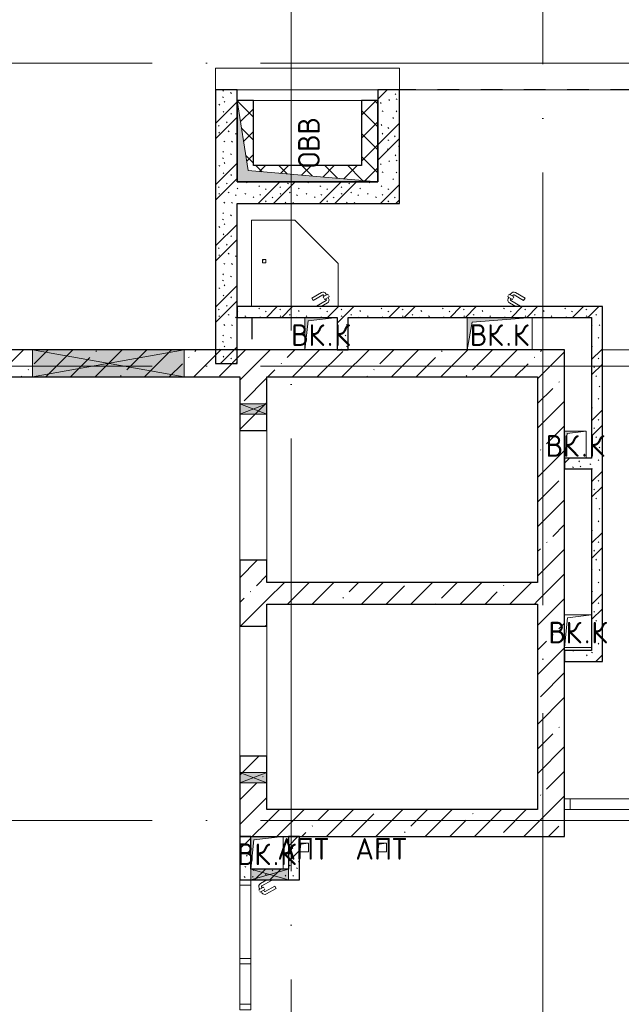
# Model space of a CAD drawing. Header units: millimetres. Extents: x -30540 to 173936, y -11730 to 122288.
# Tile 26 of 116: x -3498 to 2059, y 79900 to 89003. Entities that reach past the tile are written whole.
import ezdxf

# ---------------------------------------------------------------- set-up
doc = ezdxf.new("R2010")
doc.units = ezdxf.units.MM
for name, pattern in [('3_ Штрих_ 1 х 1 мм', [400, 200, -200]), ('ADSK_Линия сетки', [5000, 4000, -500, 0, -500]), ('ADSK_Штриховая_ш3 п1_5', [900, 600, -300])]:
    doc.linetypes.add(name, pattern=pattern)
for name, color, linetype, lineweight in [('A-____-NOTE-TEXT', 7, 'Continuous', 18), ('A-DOOR-____-OTLN', 7, 'Continuous', 18), ('A-DOOR-OPNG-OTLN', 7, 'Continuous', 18), ('A-FLOR-____-OTLN', 7, 'Continuous', 18), ('A-GENM-____-OTLN', 7, 'Continuous', 18), ('A-GLAZ-____-MCUT', 7, 'Continuous', 9), ('A-GLAZ-____-OTLN', 7, 'Continuous', 18), ('A-GLAZ-CURT-MCUT', 7, 'Continuous', 9), ('A-GLAZ-CURT-OTLN', 7, 'Continuous', 18), ('A-GLAZ-CWMG-MCUT', 7, 'Continuous', 9), ('A-GLAZ-CWMG-OTLN', 7, 'Continuous', 18), ('A-WALL-____-MCUT', 7, 'Continuous', 40), ('A-WALL-____-OTLN', 7, 'Continuous', 18), ('A-WALL-____-PATT', 7, 'Continuous', 40), ('I-WALL-____-MCUT', 7, 'Continuous', 40), ('M-EQPM-____-OTLN', 7, 'Continuous', 18), ('P-SANR-FIXT-OTLN', 7, 'Continuous', 18), ('S-GRID-____-OTLN', 7, 'Continuous', 9)]:
    doc.layers.add(name, color=color, linetype=linetype, lineweight=lineweight)
doc.layers.add('A-AREA-____-OTLN', color=4, linetype='ADSK_Штриховая_ш3 п1_5', lineweight=40, true_color=0x00ffff)
doc.styles.add('GOST Common', font='GOST_Common.ttf', dxfattribs={"height": 200})
pattern_1 = [(135, (300.56, 377.28), (-565.6854, 6e-14), [10, -790]), (135, (349.8, 474.73), (-565.6854, 6e-14), [10, -790]), (135, (423.93, 473.06), (-565.6854, 6e-14), [10, -790]), (135, (229.92, 447.9), (-565.6854, 6e-14), [10, -790]), (135, (155.08, 447.9), (-565.6854, 6e-14), [10, -790]), (135, (114.9, 369.03), (-565.6854, 6e-14), [10, -790]), (135, (132.43, 285.8), (-565.6854, 6e-14), [10, -790]), (135, (214.66, 322), (-565.6854, 6e-14), [10, -790]), (135, (198.16, 261.88), (-565.6854, 6e-14), [10, -790]), (135, (45.2, 272.9), (-565.6854, 6e-14), [10, -790]), (135, (42.32, 336.16), (-565.6854, 6e-14), [10, -790]), (135, (92.26, 192.24), (-565.6854, 6e-14), [10, -790]), (135, (7.07, 149.2), (-565.6854, 6e-14), [10, -790]), (135, (80.6, 95.1), (-565.6854, 6e-14), [10, -790]), (135, (79.53, 36.94), (-565.6854, 6e-14), [10, -790]), (135, (153.87, 74.56), (-565.6854, 6e-14), [10, -790]), (135, (228.35, 124.8), (-565.6854, 6e-14), [10, -790]), (135, (279.75, 180.4), (-565.6854, 6e-14), [10, -790]), (135, (282.9, 31.63), (-565.6854, 6e-14), [10, -790]), (135, (377.38, 53.45), (-565.6854, 6e-14), [10, -790]), (135, (352.28, 102.7), (-565.6854, 6e-14), [10, -790]), (135, (354.05, 0), (-565.6854, 6e-14), [10, -790]), (135, (553.23, 16.45), (-565.6854, 6e-14), [10, -790]), (135, (542.38, 63.45), (-565.6854, 6e-14), [10, -790]), (135, (536.58, 239.3), (-565.6854, 6e-14), [10, -790]), (135, (475.85, 203.9), (-565.6854, 6e-14), [10, -790]), (135, (475.85, 316.54), (-565.6854, 6e-14), [10, -790]), (135, (520.8, 408.7), (-565.6854, 6e-14), [10, -790]), (135, (551.1, 470.8), (-565.6854, 6e-14), [10, -790]), (135, (235.25, 537.93), (-565.6854, 6e-14), [10, -790]), (135, (407.25, 547.65), (-565.6854, 6e-14), [10, -790]), (135, (94.5, 558.6), (-565.6854, 6e-14), [10, -790]), (135, (46.4, 532.3), (-565.6854, 6e-14), [10, -790]), (135, (85.56, 465.04), (-565.6854, 6e-14), [10, -790]), (135, (355.53, 181.14), (-565.6854, 6e-14), [10, -790]), (135, (362.23, 243.6), (-565.6854, 6e-14), [10, -790]), (135, (413.45, 344.1), (-565.6854, 6e-14), [10, -790]), (135, (286.3, 273.25), (-565.6854, 6e-14), [10, -790]), (135, (423.02, 263.72), (-565.6854, 6e-14), [10, -790]), (135, (162.94, 190.2), (-565.6854, 6e-14), [10, -790]), (135, (470.25, 120.93), (-565.6854, 6e-14), [10, -790]), (135, (484.48, 9.78), (-565.6854, 6e-14), [10, -790]), (45, (0, 212.13), (-565.6854, 0), []), (45, (212.13, 0), (-565.6854, 0), []), (45, (353.55, 0), (-565.6854, 0), []), (45, (0, 353.55), (-565.6854, 0), [])]
pattern_2 = [(45, (0, 0), (-228.0985, 228.0985), []), (45, (228.1, 0), (-228.0985, 228.0985), [403.225, -80.645, 6.706, -73.939])]
pattern_3 = [(45, (0, 0), (-106.06602, 106.06602), []), (135, (0, 0), (-106.06602, -106.06602), [])]

# ---------------------------------------------------------------- blocks, each defined once
blk = doc.blocks.new('КР-Проем - Настраиваемый-3907240-01 ЭМ')
at = {"layer": 'A-DOOR-OPNG-OTLN', "color": 254, "lineweight": 13, "true_color": 0xcccccc}
for p, q in [((-600, 125), (600, 125)), ((-600, -125), (600, -125))]:
    blk.add_line(p, q, dxfattribs=at)
blk = doc.blocks.new('АР_Отверстие прямоугольное - ОВВ-3645645-01 ЭМ')
at = {"layer": 'A-GLAZ-____-OTLN', "lineweight": 13, "true_color": 0xf9f9f9}
blk.add_hatch(color=7, dxfattribs=at).paths.add_polyline_path([(825, -125), (825, 125), (-575, 125), (-575, -125)])
at = {"layer": 'A-GLAZ-____-MCUT', "color": 254, "lineweight": 15, "true_color": 0xcccccc}
for p, q in [((-575, 125), (-575, -125)), ((825, 125), (825, -125))]:
    blk.add_line(p, q, dxfattribs=at)
at = {"layer": 'A-GLAZ-____-OTLN', "color": 254, "lineweight": 5, "true_color": 0xcccccc}
for p, q in [((825, 125), (-575, -125)), ((-575, 125), (825, -125))]:
    blk.add_line(p, q, dxfattribs=at)
at = {"layer": 'A-GLAZ-____-OTLN', "color": 254, "lineweight": 13, "true_color": 0xcccccc}
for p, q in [((825, 125), (-575, 125)), ((-575, 125), (-575, -125)), ((825, -125), (825, 125)), ((-575, -125), (825, -125))]:
    blk.add_line(p, q, dxfattribs=at)
blk = doc.blocks.new('Системная панель - С остеклением-5021656-01 ЭМ')
at = {"layer": 'A-GLAZ-CURT-MCUT', "color": 254, "lineweight": 15, "true_color": 0xcccccc}
for p, q in [((187.5, 50), (-187.5, 50)), ((-187.5, 50), (-187.5, -50)), ((187.5, -50), (187.5, 50)), ((-187.5, -50), (187.5, -50))]:
    blk.add_line(p, q, dxfattribs=at)
blk = doc.blocks.new('Прямоугольный импост - 100х50-3927568-01 ЭМ')
at = {"layer": 'A-GLAZ-CWMG-MCUT', "color": 254, "lineweight": 15, "true_color": 0xcccccc}
for p, q in [((-50, 50), (0, 50)), ((-50, -50), (-50, 50)), ((0, 50), (0, -50)), ((0, -50), (-50, -50))]:
    blk.add_line(p, q, dxfattribs=at)
blk = doc.blocks.new('Прямоугольный импост - 100х50-3916767-01 ЭМ')
at = {"layer": 'A-GLAZ-CWMG-MCUT', "color": 254, "lineweight": 15, "true_color": 0xcccccc}
for p, q in [((-50, 50), (0, 50)), ((-50, -50), (-50, 50)), ((0, 50), (0, -50)), ((0, -50), (-50, -50))]:
    blk.add_line(p, q, dxfattribs=at)
blk = doc.blocks.new('Системная панель - С остеклением-V17-01 ЭМ')
at = {"layer": 'A-GLAZ-CURT-MCUT', "color": 254, "lineweight": 15, "true_color": 0xcccccc}
for p, q in [((545, 50), (-545, 50)), ((-545, 50), (-545, -50)), ((545, -50), (545, 50)), ((-545, -50), (545, -50))]:
    blk.add_line(p, q, dxfattribs=at)
blk = doc.blocks.new('Прямоугольный импост - 100х50-3927571-01 ЭМ')
at = {"layer": 'A-GLAZ-CWMG-MCUT', "color": 254, "lineweight": 15, "true_color": 0xcccccc}
for p, q in [((0, 50), (-50, 50)), ((-50, 50), (-50, -50)), ((0, -50), (0, 50)), ((-50, -50), (0, -50))]:
    blk.add_line(p, q, dxfattribs=at)
blk = doc.blocks.new('Системная панель - С остеклением-5021652-01 ЭМ')
at = {"layer": 'A-GLAZ-CURT-MCUT', "color": 254, "lineweight": 15, "true_color": 0xcccccc}
for p, q in [((337.5, 50), (-337.5, 50)), ((-337.5, 50), (-337.5, -50)), ((337.5, -50), (337.5, 50)), ((-337.5, -50), (337.5, -50))]:
    blk.add_line(p, q, dxfattribs=at)
blk = doc.blocks.new('Прямоугольный импост - 100х50-3929606-01 ЭМ')
at = {"layer": 'A-GLAZ-CWMG-MCUT', "color": 254, "lineweight": 15, "true_color": 0xcccccc}
for p, q in [((-25, 50), (25, 50)), ((-25, -50), (-25, 50)), ((25, 50), (25, -50)), ((25, -50), (-25, -50))]:
    blk.add_line(p, q, dxfattribs=at)
blk = doc.blocks.new('АР_Отверстие прямоугольное - ЭОМ-4349169-01 ЭМ')
at = {"layer": 'A-GLAZ-____-OTLN', "lineweight": 13, "true_color": 0xf9f9f9}
blk.add_hatch(color=7, dxfattribs=at).paths.add_polyline_path([(172.5, 125), (77.5, 125), (77.5, -125), (172.5, -125)])
at = {"layer": 'A-GLAZ-____-MCUT', "color": 254, "lineweight": 15, "true_color": 0xcccccc}
for p, q in [((77.5, 125), (77.5, -125)), ((172.5, 125), (172.5, -125))]:
    blk.add_line(p, q, dxfattribs=at)
at = {"layer": 'A-GLAZ-____-OTLN', "color": 254, "lineweight": 5, "true_color": 0xcccccc}
for p, q in [((172.5, 125), (77.5, -125)), ((77.5, 125), (172.5, -125))]:
    blk.add_line(p, q, dxfattribs=at)
at = {"layer": 'A-GLAZ-____-OTLN', "color": 254, "lineweight": 13, "true_color": 0xcccccc}
for p, q in [((172.5, 125), (77.5, 125)), ((77.5, 125), (77.5, -125)), ((172.5, -125), (172.5, 125)), ((77.5, -125), (172.5, -125))]:
    blk.add_line(p, q, dxfattribs=at)
blk = doc.blocks.new('АР_Дверь однопольная - 300х400h_200__ВК_СС-4227926-01 ЭМ')
at = {"layer": 'A-DOOR-____-OTLN', "color": 254, "lineweight": 5, "true_color": 0xcccccc}
for p, q in [((-84.4, 128.3), (4.4, 179.6)), ((-71.9, 106.7), (-84.4, 128.3)), ((-71.9, 106.7), (16.9, 157.9)), ((-41.9, 54.7), (46.9, 105.9)), ((62.2, 164.4), (18.9, 139.4)), ((18.9, 139.4), (22.9, 132.5)), ((29.7, 145.7), (23.7, 156.1)), ((31.9, 116.9), (27.9, 123.8)), ((75.2, 141.9), (31.9, 116.9)), ((42.7, 123.2), (48.7, 112.8)), ((51.4, 158.2), (45.4, 168.6)), ((66.2, 157.5), (62.2, 164.4)), ((64.4, 135.7), (70.4, 125.3)), ((71.2, 148.8), (75.2, 141.9)), ((-41.9, 54.7), (-39.2, 50)), ((0, 50), (59.4, 84.3))]:
    blk.add_line(p, q, dxfattribs=at)
for centre, radius, start, end in [((19.4, 153.6), 30, 30, 120), ((19.4, 153.6), 4.99, 30, 120), ((44.4, 110.3), 4.99, 300, 30), ((44.4, 110.3), 30, 300, 30)]:
    blk.add_arc(centre, radius, start, end, dxfattribs=at)
blk = doc.blocks.new('АР_Отверстие прямоугольное - ВК_К-4905743-01 ЭМ')
at = {"layer": 'A-GLAZ-____-OTLN', "lineweight": 13, "true_color": 0xf9f9f9}
blk.add_hatch(color=7, dxfattribs=at).paths.add_polyline_path([(-20, -50), (300, -50), (300, 50), (-50, 50), (-50, -50)])
at = {"layer": 'A-GLAZ-____-MCUT', "color": 254, "lineweight": 15, "true_color": 0xcccccc}
for p, q in [((-50, 50), (-50, -50)), ((300, 50), (300, -50))]:
    blk.add_line(p, q, dxfattribs=at)
at = {"layer": 'A-GLAZ-____-OTLN', "color": 254, "lineweight": 5, "true_color": 0xcccccc}
for p, q in [((300, 50), (-50, -50)), ((-50, 50), (300, -50))]:
    blk.add_line(p, q, dxfattribs=at)
at = {"layer": 'A-GLAZ-____-OTLN', "color": 254, "lineweight": 13, "true_color": 0xcccccc}
for p, q in [((300, 50), (-50, 50)), ((-50, 50), (-50, -50)), ((300, -50), (300, 50)), ((-50, -50), (300, -50))]:
    blk.add_line(p, q, dxfattribs=at)
blk = doc.blocks.new('АР_Дверь однопольная - 300х400h_200__ВК_СС-4295067-01 ЭМ')
at = {"layer": 'A-DOOR-____-OTLN', "color": 254, "lineweight": 5, "true_color": 0xcccccc}
for p, q in [((-71.2, 148.8), (-75.2, 141.9)), ((-75.2, 141.9), (-31.9, 116.9)), ((-64.4, 135.7), (-70.4, 125.3)), ((-66.2, 157.5), (-62.2, 164.4)), ((-62.2, 164.4), (-18.9, 139.4)), ((-51.4, 158.2), (-45.4, 168.6)), ((-42.7, 123.2), (-48.7, 112.8)), ((41.9, 54.7), (-46.9, 105.9)), ((-31.9, 116.9), (-27.9, 123.8)), ((-29.7, 145.7), (-23.7, 156.1)), ((-18.9, 139.4), (-22.9, 132.5)), ((71.9, 106.7), (-16.9, 157.9)), ((84.4, 128.3), (-4.4, 179.6)), ((71.9, 106.7), (84.4, 128.3)), ((0, 50), (-59.4, 84.3)), ((41.9, 54.7), (39.2, 50))]:
    blk.add_line(p, q, dxfattribs=at)
for centre, radius, start, end in [((-19.4, 153.6), 30, 60, 150), ((-44.4, 110.3), 30, 150, 240), ((-44.4, 110.3), 4.99, 150, 240), ((-19.4, 153.6), 4.99, 60, 150)]:
    blk.add_arc(centre, radius, start, end, dxfattribs=at)
blk = doc.blocks.new('АР_Канал вертикальный прямоугольный - ВК_К-7548682-01 ЭМ')
at = {"layer": 'M-EQPM-____-OTLN', "lineweight": 13, "true_color": 0xe2e2e2}
blk.add_hatch(color=254, dxfattribs=at).paths.add_polyline_path([(-150, -150), (-120, 120), (150, 150), (-150, 150)])
at = {"layer": 'M-EQPM-____-OTLN', "color": 253, "lineweight": 13, "true_color": 0xaaaaaa}
for p, q in [((150, 150), (-150, 150)), ((-150, 150), (-150, -150)), ((150, 150), (-150, 150)), ((-150, 150), (-150, -150)), ((-150, -150), (-150, 150)), ((-150, 150), (150, 150)), ((-150, -150), (-120, 120)), ((-150, -150), (-120, 120)), ((-120, 120), (150, 150)), ((-120, 120), (150, 150)), ((150, -150), (150, 150)), ((150, 150), (150, -150)), ((-150, -150), (150, -150)), ((150, -150), (-150, -150))]:
    blk.add_line(p, q, dxfattribs=at)
blk = doc.blocks.new('АР_Канал вертикальный прямоугольный - ВК_К-5078167-01 ЭМ')
at = {"layer": 'M-EQPM-____-OTLN', "lineweight": 13, "true_color": 0xe2e2e2}
blk.add_hatch(color=254, dxfattribs=at).paths.add_polyline_path([(-150, -150), (-120, 120), (150, 150), (-150, 150)])
at = {"layer": 'M-EQPM-____-OTLN', "color": 253, "lineweight": 13, "true_color": 0xaaaaaa}
for p, q in [((150, 150), (-150, 150)), ((-150, 150), (-150, -150)), ((150, 150), (-150, 150)), ((-150, 150), (-150, -150)), ((-150, -150), (-150, 150)), ((-150, 150), (150, 150)), ((-150, -150), (-120, 120)), ((-150, -150), (-120, 120)), ((-120, 120), (150, 150)), ((-120, 120), (150, 150)), ((150, -150), (150, 150)), ((150, 150), (150, -150)), ((-150, -150), (150, -150)), ((150, -150), (-150, -150))]:
    blk.add_line(p, q, dxfattribs=at)
blk = doc.blocks.new('АР_Канал вертикальный прямоугольный - ВК_К-5078179-01 ЭМ')
at = {"layer": 'M-EQPM-____-OTLN', "lineweight": 13, "true_color": 0xe2e2e2}
blk.add_hatch(color=254, dxfattribs=at).paths.add_polyline_path([(-300, -150), (-255, 105), (300, 150), (-300, 150)])
at = {"layer": 'M-EQPM-____-OTLN', "color": 253, "lineweight": 13, "true_color": 0xaaaaaa}
for p, q in [((300, 150), (-300, 150)), ((-300, 150), (-300, -150)), ((300, 150), (-300, 150)), ((-300, 150), (-300, -150)), ((-300, -150), (-300, 150)), ((-300, 150), (300, 150)), ((-300, -150), (-255, 105)), ((-300, -150), (-255, 105)), ((-255, 105), (300, 150)), ((-255, 105), (300, 150)), ((300, -150), (300, 150)), ((300, 150), (300, -150)), ((-300, -150), (300, -150)), ((300, -150), (-300, -150))]:
    blk.add_line(p, q, dxfattribs=at)
blk = doc.blocks.new('АР_Канал вертикальный прямоугольный - ОВВ-5078192-01 ЭМ')
at = {"layer": 'M-EQPM-____-OTLN', "lineweight": 13, "true_color": 0xe2e2e2}
blk.add_hatch(color=254, dxfattribs=at).paths.add_polyline_path([(-375, -650), (-272.5, 547.5), (375, 650), (-375, 650)])
at = {"layer": 'M-EQPM-____-OTLN', "color": 253, "lineweight": 13, "true_color": 0xaaaaaa}
for p, q in [((375, 650), (-375, 650)), ((-375, 650), (-375, -650)), ((375, 650), (-375, 650)), ((-375, 650), (-375, -650)), ((-375, -650), (-375, 650)), ((-375, 650), (375, 650)), ((-272.5, 547.5), (375, 650)), ((-272.5, 547.5), (375, 650)), ((375, -650), (375, 650)), ((375, 650), (375, -650)), ((-375, -650), (-272.5, 547.5)), ((-375, -650), (-272.5, 547.5)), ((-375, -650), (375, -650)), ((375, -650), (-375, -650))]:
    blk.add_line(p, q, dxfattribs=at)
blk = doc.blocks.new('АР_Канал вертикальный прямоугольный - АПТ-5078201-01 ЭМ')
at = {"layer": 'M-EQPM-____-OTLN', "lineweight": 13, "true_color": 0xe2e2e2}
blk.add_hatch(color=254, dxfattribs=at).paths.add_polyline_path([(-40, -40), (-32, 32), (40, 40), (-40, 40)])
at = {"layer": 'M-EQPM-____-OTLN', "color": 253, "lineweight": 13, "true_color": 0xaaaaaa}
for p, q in [((40, 40), (-40, 40)), ((-40, 40), (-40, -40)), ((40, 40), (-40, 40)), ((-40, 40), (-40, -40)), ((-40, -40), (-40, 40)), ((-40, 40), (40, 40)), ((-40, -40), (-32, 32)), ((-40, -40), (-32, 32)), ((-32, 32), (40, 40)), ((-32, 32), (40, 40)), ((40, -40), (40, 40)), ((40, 40), (40, -40)), ((-40, -40), (40, -40)), ((40, -40), (-40, -40))]:
    blk.add_line(p, q, dxfattribs=at)
blk = doc.blocks.new('АР_Канал вертикальный прямоугольный - ВК_К-5078234-01 ЭМ')
at = {"layer": 'A-GENM-____-OTLN', "color": 253, "lineweight": 13, "true_color": 0xaaaaaa}
for p, q in [((-125, -150), (-125, 150)), ((-125, 150), (125, 150))]:
    blk.add_line(p, q, dxfattribs=at)
at = {"layer": 'M-EQPM-____-OTLN', "color": 253, "lineweight": 13, "true_color": 0xaaaaaa}
for p, q in [((-125, -150), (-125, 150)), ((-125, 150), (125, 150)), ((-125, -150), (-97.5, 122.5)), ((-97.5, 122.5), (125, 150)), ((125, 150), (125, -150)), ((125, -150), (-125, -150))]:
    blk.add_line(p, q, dxfattribs=at)
blk = doc.blocks.new('АР_Канал вертикальный прямоугольный - ВК_К-5078279-01 ЭМ')
at = {"layer": 'M-EQPM-____-OTLN', "lineweight": 13, "true_color": 0xe2e2e2}
blk.add_hatch(color=254, dxfattribs=at).paths.add_polyline_path([(-100, -125), (-77.5, 102.5), (100, 125), (-100, 125)])
at = {"layer": 'M-EQPM-____-OTLN', "color": 253, "lineweight": 13, "true_color": 0xaaaaaa}
for p, q in [((100, 125), (-100, 125)), ((-100, 125), (-100, -125)), ((100, 125), (-100, 125)), ((-100, 125), (-100, -125)), ((-100, -125), (-100, 125)), ((-100, 125), (100, 125)), ((-100, -125), (-77.5, 102.5)), ((-100, -125), (-77.5, 102.5)), ((-77.5, 102.5), (100, 125)), ((-77.5, 102.5), (100, 125)), ((100, -125), (100, 125)), ((100, 125), (100, -125)), ((-100, -125), (100, -125)), ((100, -125), (-100, -125))]:
    blk.add_line(p, q, dxfattribs=at)
blk = doc.blocks.new('A-PLU-Shower_Corner_2D - 800x800-2357854-01 ЭМ')
at = {"layer": 'P-SANR-FIXT-OTLN', "color": 253, "lineweight": 13, "true_color": 0xaaaaaa}
for p, q in [((-400, 800), (-800, 400)), ((-400, 800), (-800, 400)), ((0, 800), (-400, 800)), ((-400, 800), (0, 800)), ((0, 0), (0, 800)), ((0, 800), (0, 0)), ((-800, 400), (-800, 0)), ((-800, 0), (-800, 400)), ((0, 0), (-800, 0)), ((-800, 0), (0, 0))]:
    blk.add_line(p, q, dxfattribs=at)
blk = doc.blocks.new('АР_Канал вертикальный прямоугольный - ВК_ПоливКР-5235158-01 ЭМ')
at = {"layer": 'M-EQPM-____-OTLN', "lineweight": 13, "true_color": 0xe2e2e2}
blk.add_hatch(color=254, dxfattribs=at).paths.add_polyline_path([(-15, -15), (-12, 12), (15, 15), (-15, 15)])
at = {"layer": 'M-EQPM-____-OTLN', "color": 253, "lineweight": 13, "true_color": 0xaaaaaa}
for p, q in [((15, 15), (-15, 15)), ((-15, 15), (-15, -15)), ((15, 15), (-15, 15)), ((-15, 15), (-15, -15)), ((-15, -15), (-15, 15)), ((-15, 15), (15, 15)), ((-15, -15), (-12, 12)), ((-15, -15), (-12, 12)), ((-12, 12), (15, 15)), ((-12, 12), (15, 15)), ((15, -15), (15, 15)), ((15, 15), (15, -15)), ((-15, -15), (15, -15)), ((15, -15), (-15, -15))]:
    blk.add_line(p, q, dxfattribs=at)
blk = doc.blocks.new('Наметкина 10_РД_АР_К1_отсоединено_rvt-1-01 ЭМ')
at = {"layer": 'A-WALL-____-PATT', "lineweight": 5, "true_color": 0xcccccc}
h = blk.add_hatch(dxfattribs=at)
h.set_pattern_fill('FP_1', color=254, style=0, pattern_type=2)
h.set_pattern_definition(pattern_1)
h.paths.add_polyline_path([(-1489.7, 85825), (-1489.7, 88355), (-1689.7, 88355), (-1689.7, 85825)])
h = blk.add_hatch(dxfattribs=at)
h.set_pattern_fill('FP_1', color=254, style=0, pattern_type=2)
h.set_pattern_definition(pattern_1)
h.paths.add_polyline_path([(-189.7, 87305), (10.3, 87305), (10.3, 88355), (-189.7, 88355), (-189.7, 87505)])
h = blk.add_hatch(dxfattribs=at)
h.set_pattern_fill('FP_4', color=254, style=0, pattern_type=2)
h.set_pattern_definition(pattern_3)
h.paths.add_polyline_path([(-1394.7, 87655), (-1339.7, 87655), (-1339.7, 88255), (-1489.7, 88255), (-1468.6, 88122)])
h = blk.add_hatch(dxfattribs=at)
h.set_pattern_fill('FP_4', color=254, style=0, pattern_type=2)
h.set_pattern_definition(pattern_3)
h.paths.add_polyline_path([(-189.7, 87505), (-189.7, 88255), (-339.7, 88255), (-339.7, 87517.8)])
h = blk.add_hatch(dxfattribs=at)
h.set_pattern_fill('FP_4', color=254, style=0, pattern_type=2)
h.set_pattern_definition(pattern_3)
h.paths.add_polyline_path([(-339.7, 87517.8), (-339.7, 87655), (-1394.7, 87655), (-1387.2, 87607.5), (-539.1, 87534.9)])
h = blk.add_hatch(dxfattribs=at)
h.set_pattern_fill('FP_1', color=254, style=0, pattern_type=2)
h.set_pattern_definition(pattern_1)
h.paths.add_polyline_path([(-1387.2, 87305), (-189.7, 87305), (-189.7, 87505), (-1489.7, 87505), (-1489.7, 87305)])
h = blk.add_hatch(dxfattribs=at)
h.set_pattern_fill('FP_1', color=254, style=0, pattern_type=2)
h.set_pattern_definition(pattern_1)
h.paths.add_polyline_path([(1885.3, 86250), (1885.3, 86350), (-1489.7, 86350), (-1489.7, 86250), (1785.3, 86250)])
h = blk.add_hatch(dxfattribs=at)
h.set_pattern_fill('FP_1', color=254, style=0, pattern_type=2)
h.set_pattern_definition(pattern_1)
h.paths.add_polyline_path([(-464.7, 85950), (-464.7, 86250), (-564.7, 86250), (-564.7, 85950)])
h = blk.add_hatch(dxfattribs=at)
h.set_pattern_fill('FP_1', color=254, style=0, pattern_type=2)
h.set_pattern_definition(pattern_1)
h.paths.add_polyline_path([(1885.3, 85950), (1885.3, 86250), (1785.3, 86250), (1785.3, 85950)])
h = blk.add_hatch(dxfattribs=at)
h.set_pattern_fill('FP_5', color=254, style=0, pattern_type=2)
h.set_pattern_definition(pattern_2)
h.paths.add_polyline_path([(1285.3, 85700), (1535.3, 85700), (1535.3, 85950), (-13314.7, 85950), (-13314.7, 85700), (680.3, 85700)])
h = blk.add_hatch(dxfattribs=at)
h.set_pattern_fill('FP_1', color=254, style=0, pattern_type=2)
h.set_pattern_definition(pattern_1)
h.paths.add_polyline_path([(1785.3, 83170), (1885.3, 83170), (1885.3, 85950), (1785.3, 85950), (1785.3, 84850)])
h = blk.add_hatch(dxfattribs=at)
h.set_pattern_fill('FP_5', color=254, style=0, pattern_type=2)
h.set_pattern_definition(pattern_2)
h.paths.add_polyline_path([(-1464.7, 81450), (-1214.7, 81450), (-1214.7, 82195), (-1464.7, 82195), (-1464.7, 81947.5)])
h.paths.add_polyline_path([(-1464.7, 83395), (-1214.7, 83395), (-1214.7, 84005), (-1464.7, 84005)])
h.paths.add_polyline_path([(-1214.7, 85205), (-1214.7, 85700), (-1464.7, 85700), (-1464.7, 85205)])
h = blk.add_hatch(dxfattribs=at)
h.set_pattern_fill('FP_5', color=254, style=0, pattern_type=2)
h.set_pattern_definition(pattern_2)
h.paths.add_polyline_path([(1285.3, 81700), (1535.3, 81700), (1535.3, 85700), (1285.3, 85700), (1285.3, 82339.4)])
h = blk.add_hatch(dxfattribs=at)
h.set_pattern_fill('FP_1', color=254, style=0, pattern_type=2)
h.set_pattern_definition(pattern_1)
h.paths.add_polyline_path([(1557.8, 84850), (1785.3, 84850), (1785.3, 84950), (1535.3, 84950), (1535.3, 84850)])
h = blk.add_hatch(dxfattribs=at)
h.set_pattern_fill('FP_5', color=254, style=0, pattern_type=2)
h.set_pattern_definition(pattern_2)
h.paths.add_polyline_path([(1285.3, 83600), (1285.3, 83800), (-1214.7, 83800), (-1214.7, 83600), (63.3, 83600)])
h = blk.add_hatch(dxfattribs=at)
h.set_pattern_fill('FP_1', color=254, style=0, pattern_type=2)
h.set_pattern_definition(pattern_1)
h.paths.add_polyline_path([(1535.3, 83070), (1885.3, 83070), (1885.3, 83170), (1535.3, 83170)])
h = blk.add_hatch(dxfattribs=at)
h.set_pattern_fill('FP_5', color=254, style=0, pattern_type=2)
h.set_pattern_definition(pattern_2)
h.paths.add_polyline_path([(1535.3, 81450), (1535.3, 81700), (-1214.7, 81700), (-1214.7, 81450), (63.3, 81450)])
h = blk.add_hatch(dxfattribs=at)
h.set_pattern_fill('FP_1', color=254, style=0, pattern_type=2)
h.set_pattern_definition(pattern_1)
h.paths.add_polyline_path([(-1364.7, 81050), (-1364.7, 81450), (-1464.7, 81450), (-1464.7, 81050)])
h = blk.add_hatch(dxfattribs=at)
h.set_pattern_fill('FP_1', color=254, style=0, pattern_type=2)
h.set_pattern_definition(pattern_1)
h.paths.add_polyline_path([(-914.7, 81150), (-914.7, 81450), (-1014.7, 81450), (-1014.7, 81150)])
h = blk.add_hatch(dxfattribs=at)
h.set_pattern_fill('FP_1', color=254, style=0, pattern_type=2)
h.set_pattern_definition(pattern_1)
h.paths.add_polyline_path([(-1364.7, 81050), (-914.7, 81050), (-914.7, 81150), (-1364.7, 81150)])
at = {"layer": 'A-AREA-____-OTLN', "color": 7, "linetype": '3_ Штрих_ 1 х 1 мм', "lineweight": 30, "true_color": 0xccffff}
for p, q in [((4560.3, 88354.7), (10.2, 88354.7)), ((-1352.7, 86354), (-1352.7, 86350)), ((-1352.7, 86250), (-1352.7, 85950))]:
    blk.add_line(p, q, dxfattribs=at)
at = {"layer": 'A-FLOR-____-OTLN', "color": 254, "lineweight": 13, "true_color": 0xcccccc}
for p, q in [((4560.3, 88354.7), (10.3, 88354.7)), ((4960.3, 85950), (1885.3, 85950)), ((1885.3, 85950), (4960.3, 85950)), ((-1464.7, 84005), (-1464.7, 85205)), ((-1464.7, 82195), (-1464.7, 83395)), ((-1364.7, 81000), (-1364.7, 80893.7))]:
    blk.add_line(p, q, dxfattribs=at)
at = {"layer": 'A-WALL-____-MCUT', "color": 254, "lineweight": 30, "true_color": 0xcccccc}
for p, q in [((-1689.7, 88355), (-1689.7, 85825)), ((-1489.7, 88355), (-1689.7, 88355)), ((-1489.7, 87505), (-1489.7, 88355)), ((-189.7, 88355), (-189.7, 87505)), ((10.3, 88355), (-189.7, 88355)), ((10.3, 87305), (10.3, 88355)), ((-1489.7, 88255), (-1489.7, 87655)), ((-1339.7, 88255), (-1489.7, 88255)), ((-1339.7, 87655), (-1339.7, 88255)), ((-339.7, 88255), (-339.7, 87655)), ((-189.7, 88255), (-339.7, 88255)), ((-189.7, 87505), (-189.7, 88255)), ((-1489.7, 87655), (-1489.7, 87505)), ((-339.7, 87655), (-1339.7, 87655)), ((-189.7, 87505), (-1489.7, 87505)), ((-1489.7, 87505), (-339.7, 87505)), ((-339.7, 87505), (-189.7, 87505)), ((-1489.7, 87305), (-189.7, 87305)), ((-1489.7, 85825), (-1489.7, 87305)), ((-189.7, 87305), (10.3, 87305)), ((-1689.7, 85825), (-1489.7, 85825)), ((1285.3, 83800), (-1214.7, 83800)), ((-1214.7, 83600), (1285.3, 83600))]:
    blk.add_line(p, q, dxfattribs=at)
at = {"layer": 'A-WALL-____-OTLN', "color": 254, "lineweight": 13, "true_color": 0xcccccc}
for p, q in [((-1689.7, 88555), (10.3, 88555)), ((-1689.7, 88555), (-1689.7, 88355)), ((10.3, 88355), (10.3, 88555)), ((-189.7, 88355), (-1489.7, 88355))]:
    blk.add_line(p, q, dxfattribs=at)
at = {"layer": 'I-WALL-____-MCUT', "color": 254, "lineweight": 30, "true_color": 0xcccccc}
for p, q in [((1885.3, 86350), (-1489.7, 86350)), ((-1489.7, 86350), (-1489.7, 86250)), ((1885.3, 86250), (1885.3, 86350)), ((-1489.7, 86250), (-564.7, 86250)), ((-564.7, 86250), (-564.7, 85950)), ((-464.7, 86250), (1785.3, 86250)), ((-464.7, 85950), (-464.7, 86250)), ((1785.3, 86250), (1785.3, 85950)), ((1885.3, 85950), (1885.3, 86250)), ((-3379.7, 85950), (-13314.7, 85950)), ((-1979.7, 85950), (-3379.7, 85950)), ((1535.3, 85950), (-1979.7, 85950)), ((-564.7, 85950), (-464.7, 85950)), ((1535.3, 85700), (1535.3, 85950)), ((1785.3, 85950), (1785.3, 84950)), ((1885.3, 83170), (1885.3, 85950)), ((-4239.7, 85700), (-3379.7, 85700)), ((-3379.7, 85700), (-1979.7, 85700)), ((-1979.7, 85700), (-1464.7, 85700)), ((-1464.7, 85700), (-1464.7, 85452.5)), ((-1214.7, 85700), (1285.3, 85700)), ((-1214.7, 85452.5), (-1214.7, 85700)), ((1285.3, 85700), (1285.3, 83800)), ((1535.3, 81700), (1535.3, 85700)), ((-1464.7, 85452.5), (-1464.7, 85357.5)), ((-1214.7, 85357.5), (-1214.7, 85452.5)), ((-1464.7, 85357.5), (-1464.7, 85205)), ((-1214.7, 85205), (-1214.7, 85357.5)), ((-1464.7, 85205), (-1214.7, 85205)), ((1785.3, 84950), (1535.3, 84950)), ((1535.3, 84950), (1535.3, 84850)), ((1535.3, 84850), (1785.3, 84850)), ((1785.3, 84850), (1785.3, 83170)), ((-1214.7, 84005), (-1464.7, 84005)), ((-1464.7, 84005), (-1464.7, 83395)), ((-1214.7, 83800), (-1214.7, 84005)), ((-1214.7, 83395), (-1214.7, 83600)), ((1285.3, 83600), (1285.3, 81700)), ((-1464.7, 83395), (-1214.7, 83395)), ((1785.3, 83170), (1535.3, 83170)), ((1535.3, 83170), (1535.3, 83070)), ((1885.3, 83070), (1885.3, 83170)), ((1535.3, 83070), (1885.3, 83070)), ((-1214.7, 82195), (-1464.7, 82195)), ((-1464.7, 82195), (-1464.7, 82042.5)), ((-1214.7, 82042.5), (-1214.7, 82195)), ((-1464.7, 82042.5), (-1464.7, 81947.5)), ((-1214.7, 81947.5), (-1214.7, 82042.5)), ((-1464.7, 81947.5), (-1464.7, 81450)), ((-1214.7, 81700), (-1214.7, 81947.5)), ((1285.3, 81700), (-1214.7, 81700)), ((1535.3, 81450), (1535.3, 81700)), ((-1464.7, 81450), (-1464.7, 81050)), ((-1364.7, 81450), (-1464.7, 81450)), ((-1464.7, 81450), (-1214.7, 81450)), ((-1364.7, 81150), (-1364.7, 81450)), ((-1214.7, 81450), (1535.3, 81450)), ((-914.7, 81450), (-1014.7, 81450)), ((-1014.7, 81450), (-1014.7, 81150)), ((-914.7, 81150), (-914.7, 81450)), ((-1014.7, 81150), (-1364.7, 81150)), ((-914.7, 81050), (-914.7, 81150)), ((-1464.7, 81050), (-1364.7, 81050)), ((-1364.7, 81050), (-1014.7, 81050)), ((-1014.7, 81050), (-914.7, 81050))]:
    blk.add_line(p, q, dxfattribs=at)
at = {"layer": 'A-DOOR-____-OTLN', "color": 254, "lineweight": 13, "true_color": 0xcccccc}
for name, p in [('АР_Дверь однопольная - 300х400h_200__ВК_СС-4227926-01 ЭМ', (-714.7, 86300)), ('АР_Дверь однопольная - 300х400h_200__ВК_СС-4295067-01 ЭМ', (1085.3, 86300))]:
    blk.add_blockref(name, p, dxfattribs=at)
for name, p, rotation in [('КР-Проем - Настраиваемый-3907240-01 ЭМ', (-1339.7, 84605), 89.9999999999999), ('КР-Проем - Настраиваемый-3907240-01 ЭМ', (-1339.7, 82795), 89.9999999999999), ('АР_Дверь однопольная - 300х400h_200__ВК_СС-4227926-01 ЭМ', (-1214.7, 81100), 180)]:
    blk.add_blockref(name, p, dxfattribs=dict(at, rotation=rotation))
at = {"layer": 'A-GLAZ-____-OTLN', "color": 254, "lineweight": 13, "true_color": 0xcccccc}
for name, p in [('АР_Отверстие прямоугольное - ОВВ-3645645-01 ЭМ', (-2804.7, 85825)), ('АР_Отверстие прямоугольное - ВК_К-4905743-01 ЭМ', (-1314.7, 81100))]:
    blk.add_blockref(name, p, dxfattribs=at)
at = {"layer": 'A-GLAZ-____-OTLN', "color": 254, "lineweight": 13, "true_color": 0xcccccc, "rotation": 269.9999999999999}
for p in [(-1339.7, 85530), (-1339.7, 82120)]:
    blk.add_blockref('АР_Отверстие прямоугольное - ЭОМ-4349169-01 ЭМ', p, dxfattribs=at)
at = {"layer": 'A-GLAZ-CURT-OTLN', "color": 254, "lineweight": 13, "true_color": 0xcccccc}
for name, p, rotation in [('Системная панель - С остеклением-V17-01 ЭМ', (2130.3, 81750), 180), ('Системная панель - С остеклением-5021652-01 ЭМ', (-1414.7, 80662.5), 89.99999999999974), ('Системная панель - С остеклением-5021656-01 ЭМ', (-1414.7, 80087.5), 89.99999999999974)]:
    blk.add_blockref(name, p, dxfattribs=dict(at, rotation=rotation))
at = {"layer": 'A-GLAZ-CWMG-OTLN', "color": 254, "lineweight": 13, "true_color": 0xcccccc, "extrusion": (0, 0, -1)}
blk.add_blockref('Прямоугольный импост - 100х50-3916767-01 ЭМ', (-1535.3, 81750), dxfattribs=at)
at = {"layer": 'A-GLAZ-CWMG-OTLN', "color": 254, "lineweight": 13, "true_color": 0xcccccc, "extrusion": (0, 0, -1), "rotation": 90.00000000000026}
for name, p in [('Прямоугольный импост - 100х50-3927568-01 ЭМ', (1414.7, 81050)), ('Прямоугольный импост - 100х50-3929606-01 ЭМ', (1414.7, 80300))]:
    blk.add_blockref(name, p, dxfattribs=at)
at = {"layer": 'A-GLAZ-CWMG-OTLN', "color": 254, "lineweight": 13, "true_color": 0xcccccc, "rotation": 269.9999999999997}
blk.add_blockref('Прямоугольный импост - 100х50-3927571-01 ЭМ', (-1414.7, 79850), dxfattribs=at)
at = {"layer": 'M-EQPM-____-OTLN', "color": 253, "lineweight": 5, "true_color": 0xaaaaaa, "rotation": 89.9999999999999}
blk.add_blockref('АР_Канал вертикальный прямоугольный - ОВВ-5078192-01 ЭМ', (-839.7, 87880), dxfattribs=at)
at = {"layer": 'M-EQPM-____-OTLN', "color": 253, "lineweight": 5, "true_color": 0xaaaaaa}
for name, p in [('АР_Канал вертикальный прямоугольный - ВК_ПоливКР-5235158-01 ЭМ', (-1239.7, 86770)), ('АР_Канал вертикальный прямоугольный - ВК_К-7548682-01 ЭМ', (-714.7, 86100)), ('АР_Канал вертикальный прямоугольный - ВК_К-5078179-01 ЭМ', (935.3, 86100)), ('АР_Канал вертикальный прямоугольный - ВК_К-5078279-01 ЭМ', (1635.3, 85075)), ('АР_Канал вертикальный прямоугольный - ВК_К-5078234-01 ЭМ', (1660.3, 83350)), ('АР_Канал вертикальный прямоугольный - ВК_К-5078167-01 ЭМ', (-1214.7, 81300)), ('АР_Канал вертикальный прямоугольный - АПТ-5078201-01 ЭМ', (-869.7, 81350)), ('АР_Канал вертикальный прямоугольный - АПТ-5078201-01 ЭМ', (-149.7, 81350))]:
    blk.add_blockref(name, p, dxfattribs=at)
at = {"layer": 'P-SANR-FIXT-OTLN', "color": 253, "lineweight": 5, "true_color": 0xaaaaaa, "rotation": 269.9999999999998}
blk.add_blockref('A-PLU-Shower_Corner_2D - 800x800-2357854-01 ЭМ', (-1357, 86350), dxfattribs=at)
at = {"layer": 'A-____-NOTE-TEXT', "color": 253, "lineweight": 5, "true_color": 0xaaaaaa, "insert": (-926.9, 87631.8), "char_height": 200, "width": 609.282, "attachment_point": 1, "rotation": 90, "style": 'GOST Common'}
blk.add_mtext('ОВВ', dxfattribs=at)
at = {"layer": 'A-____-NOTE-TEXT', "color": 253, "lineweight": 5, "true_color": 0xaaaaaa, "char_height": 200, "attachment_point": 1, "style": 'GOST Common'}
for s, insert, width in [('ВК', (-989.9, 86187.2), 400.844), ('\\fGOST Common|b0|i0|c204|p34|;К', (-593, 86187.2), 192.405), ('ВК', (660.1, 86187.2), 400.844), ('\\fGOST Common|b0|i0|c204|p34|;К', (1057, 86187.2), 192.405), ('\\fGOST Common|b0|i0|c204|p34|;.', (-659.2, 86187.2), 80.169), ('\\fGOST Common|b0|i0|c204|p34|;.', (990.8, 86187.2), 80.169), ('ВК', (1360.1, 85162.2), 400.844), ('\\fGOST Common|b0|i0|c204|p34|;К', (1757, 85162.2), 192.405), ('\\fGOST Common|b0|i0|c204|p34|;.', (1690.8, 85162.2), 80.169), ('ВК', (1385.1, 83437.2), 400.844), ('\\fGOST Common|b0|i0|c204|p34|;К', (1782, 83437.2), 192.405), ('\\fGOST Common|b0|i0|c204|p34|;.', (1715.8, 83437.2), 80.169), ('ВК', (-1489.9, 81387.2), 400.844), ('АПТ', (-1117.9, 81437.2), 609.282), ('\\fGOST Common|b0|i0|c204|p34|;К', (-1093, 81387.2), 192.405), ('АПТ', (-397.9, 81437.2), 609.282), ('\\fGOST Common|b0|i0|c204|p34|;.', (-1159.2, 81387.2), 80.169)]:
    blk.add_mtext(s, dxfattribs=dict(at, insert=insert, width=width))

msp = doc.modelspace()

# ---------------------------------------------------------------- linework, layer by layer
at = {"layer": 'S-GRID-____-OTLN', "color": 253, "linetype": 'ADSK_Линия сетки', "true_color": 0xaaaaaa}
for p, q in [((-989.7, 26129.3), (-989.7, 98105.9)), ((1335.3, 23589.3), (1335.3, 98105.9)), ((17726.8, 88600), (-28904.3, 88600)), ((17726.8, 85800), (-28904.3, 85800)), ((17726.8, 81600), (-28904.3, 81600))]:
    msp.add_line(p, q, dxfattribs=at)

# ---------------------------------------------------------------- block references
at = {"lineweight": 5}
msp.add_blockref('Наметкина 10_РД_АР_К1_отсоединено_rvt-1-01 ЭМ', (0, 0), dxfattribs=at)

doc.saveas('drawing.dxf')
